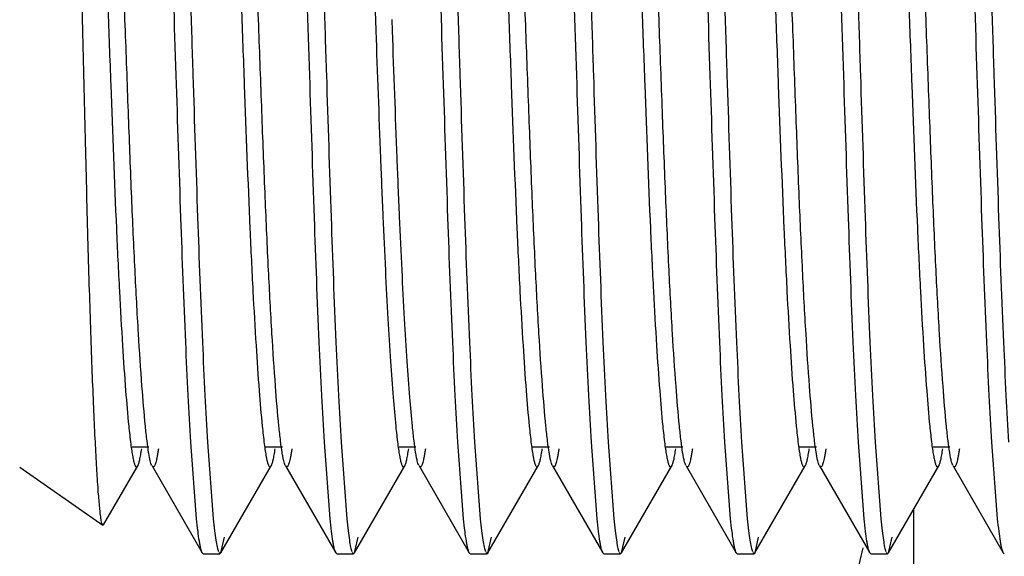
# Model space of a CAD drawing. Header units: inches. Extents: x 0.2 to 16.8, y 0.2 to 10.8.
# Tile 14 of 34: x 9.202 to 9.387, y 4.28 to 4.38. Entities that reach past the tile are written whole.
import ezdxf

# ---------------------------------------------------------------- set-up
doc = ezdxf.new("R2010")
doc.units = ezdxf.units.IN
doc.header["$LTSCALE"] = 0.935
doc.header["$MEASUREMENT"] = 0
doc.layers.get('0').update_dxf_attribs({"linetype": 'CONTINUOUS'})
doc.layers.add('DIMENSIONS', color=7, linetype='CONTINUOUS')
doc.styles.get("Standard").update_dxf_attribs({"font": 'txt', "width": 0.8})
doc.dimstyles.new('DIMSTYLE_1', dxfattribs={"dimtxt": 0.125, "dimasz": 0.18, "dimexe": 0.18, "dimexo": 0.0625, "dimgap": 0.09, "dimtad": 0, "dimtih": 1, "dimtoh": 1, "dimdec": 3, "dimzin": 4, "dimdsep": 46, "dimtxsty": 'STANDARD', "dimblk": '_FILLED', "dimblk1": '_FILLED', "dimblk2": '_FILLED', "dimcen": 0.09, "dimadec": 0, "dimazin": 0, "dimtp": 0.01, "dimtm": 0.01, "dimtfac": 1, "dimtdec": 3, "dimtofl": 0, "dimtmove": 0, "dimatfit": 3, "dimldrblk": '_FILLED', "dimfxl": 1, "dimtolj": 1, "dimtzin": 4, "dimarcsym": 0})

# ---------------------------------------------------------------- blocks, each defined once
blk = doc.blocks.new('*D26')
at = {"layer": 'DIMENSIONS', "color": 2, "linetype": 'CONTINUOUS'}
blk.add_line((8.9720349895, 5.4385137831), (8.9720349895, 2.4822690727), dxfattribs=at)
at = {"layer": 'DIMENSIONS', "color": 2, "linetype": 'CONTINUOUS', "insert": (8.9095349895, 2.4197690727), "char_height": 0.125, "width": 1.225, "attachment_point": 3, "rotation": 90, "line_spacing_factor": 0.9}
blk.add_mtext('.649{\\Ftxt.shx;\\W1.000000;\\H0.125000; }[16.49]', dxfattribs=at)
blk = doc.blocks.new('_FILLED')
at = {"color": 0, "linetype": 'BYBLOCK'}
blk.add_solid([(0, 0), (-1, 0.1736111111), (-1, -0.1736111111)], dxfattribs=at)

msp = doc.modelspace()

# ---------------------------------------------------------------- linework, layer by layer
at = {"color": 6, "linetype": 'CONTINUOUS'}
for p, q in [((9.2680912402, 4.3978657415), (9.2687618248, 4.380174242)), ((9.2687618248, 4.380174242), (9.2688365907, 4.3781641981)), ((9.271958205, 4.378167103), (9.271879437, 4.3802893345)), ((9.235293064, 4.2867526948), (9.2342129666, 4.3011067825)), ((9.2373392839, 4.301103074), (9.2384161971, 4.2867501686)), ((9.260293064, 4.2867526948), (9.2592129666, 4.3011067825)), ((9.2623392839, 4.301103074), (9.2634161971, 4.2867501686)), ((9.285293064, 4.2867526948), (9.2842129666, 4.3011067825)), ((9.2873392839, 4.301103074), (9.2884161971, 4.2867501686)), ((9.310293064, 4.2867526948), (9.3092129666, 4.3011067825)), ((9.3123392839, 4.301103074), (9.3134161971, 4.2867501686)), ((9.335293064, 4.2867526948), (9.3342129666, 4.3011067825)), ((9.3373392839, 4.301103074), (9.3384161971, 4.2867501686)), ((9.360293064, 4.2867526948), (9.3592129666, 4.3011067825)), ((9.3623392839, 4.301103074), (9.3634161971, 4.2867501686)), ((9.385293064, 4.2867526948), (9.3842129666, 4.3011067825)), ((9.2021609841, 4.2964502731), (9.2177350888, 4.2855451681)), ((9.2178739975, 4.2856270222), (9.2242561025, 4.296662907)), ((9.2240395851, 4.2964643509), (9.2242706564, 4.2966628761)), ((9.2271624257, 4.2964643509), (9.2269368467, 4.2966506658)), ((9.226937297, 4.2966506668), (9.2363404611, 4.280388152)), ((9.2398504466, 4.2803975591), (9.2492561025, 4.296662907)), ((9.2490395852, 4.2964643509), (9.2492706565, 4.2966628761)), ((9.2521624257, 4.2964643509), (9.2519368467, 4.2966506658)), ((9.251937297, 4.2966506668), (9.2613404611, 4.280388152)), ((9.2648504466, 4.2803975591), (9.2742561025, 4.296662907)), ((9.2740395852, 4.2964643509), (9.2742706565, 4.2966628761)), ((9.2771624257, 4.2964643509), (9.2769368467, 4.2966506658)), ((9.276937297, 4.2966506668), (9.2863404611, 4.280388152)), ((9.2898504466, 4.2803975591), (9.2992561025, 4.296662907)), ((9.2990395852, 4.2964643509), (9.2992706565, 4.2966628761)), ((9.3021624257, 4.2964643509), (9.3019368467, 4.2966506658)), ((9.301937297, 4.2966506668), (9.3113404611, 4.280388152)), ((9.3148504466, 4.2803975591), (9.3242561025, 4.296662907)), ((9.3240395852, 4.2964643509), (9.3242706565, 4.2966628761)), ((9.3271624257, 4.2964643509), (9.3269368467, 4.2966506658)), ((9.326937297, 4.2966506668), (9.3363404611, 4.280388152)), ((9.3398504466, 4.2803975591), (9.3492561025, 4.296662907)), ((9.3490395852, 4.2964643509), (9.3492706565, 4.2966628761)), ((9.3521624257, 4.2964643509), (9.3519368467, 4.2966506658)), ((9.351937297, 4.2966506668), (9.3613404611, 4.280388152)), ((9.3648504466, 4.2803975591), (9.3742561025, 4.296662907)), ((9.3740395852, 4.2964643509), (9.3742706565, 4.2966628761)), ((9.3771624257, 4.2964643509), (9.3769368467, 4.2966506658)), ((9.376937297, 4.2966506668), (9.3863404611, 4.280388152)), ((9.3695523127, 4.2885290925), (9.3695523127, 4.1936122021)), ((9.2177303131, 4.285548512), (9.217562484, 4.2859011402)), ((9.2178785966, 4.2856237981), (9.2177303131, 4.285548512)), ((9.2398533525, 4.2804019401), (9.240521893, 4.283319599)), ((9.2648533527, 4.2804019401), (9.265521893, 4.283319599)), ((9.2898533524, 4.2804019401), (9.290521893, 4.283319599)), ((9.3148533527, 4.2804019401), (9.315521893, 4.283319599)), ((9.3398533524, 4.2804019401), (9.340521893, 4.283319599)), ((9.3648533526, 4.2804019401), (9.365521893, 4.283319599)), ((9.236341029, 4.2803881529), (9.2362968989, 4.2804721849)), ((9.2365321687, 4.2802263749), (9.236341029, 4.2803881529)), ((9.2365388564, 4.2802263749), (9.2396634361, 4.2802263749)), ((9.2394218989, 4.2804721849), (9.2396564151, 4.2802263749)), ((9.2396564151, 4.2802263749), (9.2398551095, 4.2803975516)), ((9.261341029, 4.2803881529), (9.2612968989, 4.2804721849)), ((9.2615321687, 4.2802263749), (9.261341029, 4.2803881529)), ((9.2615388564, 4.2802263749), (9.2646634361, 4.2802263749)), ((9.2644218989, 4.2804721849), (9.2646564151, 4.2802263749)), ((9.2646564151, 4.2802263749), (9.2648551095, 4.2803975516)), ((9.286341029, 4.2803881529), (9.2862968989, 4.2804721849)), ((9.2865321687, 4.2802263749), (9.286341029, 4.2803881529)), ((9.2865388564, 4.2802263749), (9.2896634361, 4.2802263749)), ((9.2894218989, 4.2804721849), (9.2896564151, 4.2802263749)), ((9.2896564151, 4.2802263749), (9.2898551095, 4.2803975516)), ((9.311341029, 4.2803881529), (9.3112968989, 4.2804721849)), ((9.3115321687, 4.2802263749), (9.311341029, 4.2803881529)), ((9.3115388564, 4.2802263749), (9.3146634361, 4.2802263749)), ((9.3144218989, 4.2804721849), (9.3146564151, 4.2802263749)), ((9.3146564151, 4.2802263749), (9.3148551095, 4.2803975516)), ((9.336341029, 4.2803881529), (9.3362968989, 4.2804721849)), ((9.3365321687, 4.2802263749), (9.336341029, 4.2803881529)), ((9.3365388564, 4.2802263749), (9.3396634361, 4.2802263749)), ((9.3394218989, 4.2804721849), (9.3396564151, 4.2802263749)), ((9.3396564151, 4.2802263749), (9.3398551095, 4.2803975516)), ((9.361341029, 4.2803881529), (9.3612968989, 4.2804721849)), ((9.3615321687, 4.2802263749), (9.361341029, 4.2803881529)), ((9.3615388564, 4.2802263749), (9.3646634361, 4.2802263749)), ((9.3644218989, 4.2804721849), (9.3646564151, 4.2802263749)), ((9.3646564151, 4.2802263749), (9.3648551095, 4.2803975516)), ((9.386341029, 4.2803881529), (9.3862968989, 4.2804721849)), ((9.3865321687, 4.2802263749), (9.386341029, 4.2803881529))]:
    msp.add_line(p, q, dxfattribs=at)
at = {"color": 7, "linetype": 'CONTINUOUS'}
for p, q in [((9.2232153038, 4.3002263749), (9.2263456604, 4.3002263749)), ((9.2482153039, 4.3002263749), (9.2513456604, 4.3002263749)), ((9.2732153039, 4.3002263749), (9.2763456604, 4.3002263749)), ((9.2982153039, 4.3002263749), (9.3013456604, 4.3002263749)), ((9.3232153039, 4.3002263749), (9.3263456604, 4.3002263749)), ((9.3482153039, 4.3002263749), (9.3513456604, 4.3002263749)), ((9.3732153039, 4.3002263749), (9.3763456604, 4.3002263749))]:
    msp.add_line(p, q, dxfattribs=at)
at = {"color": 6, "linetype": 'CONTINUOUS'}
for points, knots in [([(9.2257055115, 4.3040982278), (9.2254544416, 4.306597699), (9.2249788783, 4.3123679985), (9.2243398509, 4.3221016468), (9.2237120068, 4.3338801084), (9.2231057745, 4.3474144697), (9.2225347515, 4.3623737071), (9.2219540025, 4.3783960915), (9.2213236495, 4.3950717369), (9.2208897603, 4.4063633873), (9.2206718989, 4.4120438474)], [0, 0, 0, 0, 0.0697316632, 0.1607000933, 0.2707727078, 0.397145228, 0.5367725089, 0.6863251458, 0.8422008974, 1, 1, 1, 1]), ([(9.2507055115, 4.3040982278), (9.2504544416, 4.306597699), (9.2499788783, 4.3123679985), (9.2493398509, 4.3221016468), (9.2487120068, 4.3338801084), (9.2481057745, 4.3474144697), (9.2475347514, 4.3623737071), (9.2469540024, 4.3783960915), (9.2463236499, 4.3950717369), (9.2458897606, 4.4063633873), (9.2456718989, 4.4120438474)], [0, 0, 0, 0, 0.0697316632, 0.1607000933, 0.2707727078, 0.397145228, 0.5367725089, 0.6863251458, 0.8422008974, 1, 1, 1, 1]), ([(9.3007055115, 4.3040982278), (9.3004544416, 4.306597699), (9.2999788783, 4.3123679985), (9.2993398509, 4.3221016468), (9.2987120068, 4.3338801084), (9.2981057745, 4.3474144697), (9.2975347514, 4.3623737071), (9.2969540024, 4.3783960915), (9.2963236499, 4.3950717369), (9.2958897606, 4.4063633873), (9.2956718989, 4.4120438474)], [0, 0, 0, 0, 0.0697316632, 0.1607000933, 0.2707727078, 0.397145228, 0.5367725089, 0.6863251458, 0.8422008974, 1, 1, 1, 1]), ([(9.3257055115, 4.3040982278), (9.3254544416, 4.306597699), (9.3249788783, 4.3123679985), (9.3243398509, 4.3221016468), (9.3237120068, 4.3338801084), (9.3231057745, 4.3474144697), (9.3225347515, 4.3623737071), (9.3219540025, 4.3783960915), (9.3213236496, 4.3950717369), (9.3208897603, 4.4063633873), (9.3206718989, 4.4120438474)], [0, 0, 0, 0, 0.0697316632, 0.1607000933, 0.2707727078, 0.397145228, 0.5367725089, 0.6863251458, 0.8422008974, 1, 1, 1, 1]), ([(9.3507055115, 4.3040982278), (9.3504544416, 4.306597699), (9.3499788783, 4.3123679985), (9.3493398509, 4.3221016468), (9.3487120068, 4.3338801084), (9.3481057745, 4.3474144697), (9.3475347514, 4.3623737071), (9.3469540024, 4.3783960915), (9.34632365, 4.3950717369), (9.3458897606, 4.4063633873), (9.3456718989, 4.4120438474)], [0, 0, 0, 0, 0.0697316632, 0.1607000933, 0.2707727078, 0.397145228, 0.5367725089, 0.6863251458, 0.8422008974, 1, 1, 1, 1]), ([(9.3757055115, 4.3040982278), (9.3754544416, 4.306597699), (9.3749788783, 4.3123679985), (9.3743398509, 4.3221016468), (9.3737120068, 4.3338801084), (9.3731057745, 4.3474144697), (9.3725347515, 4.3623737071), (9.3719540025, 4.3783960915), (9.3713236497, 4.3950717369), (9.3708897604, 4.4063633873), (9.3706718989, 4.4120438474)], [0, 0, 0, 0, 0.0697316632, 0.1607000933, 0.2707727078, 0.397145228, 0.5367725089, 0.6863251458, 0.8422008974, 1, 1, 1, 1]), ([(9.2175624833, 4.2859011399), (9.217512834, 4.2860776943), (9.2174251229, 4.2865156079), (9.2173091, 4.2872937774), (9.2171901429, 4.2883098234), (9.2170680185, 4.289561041), (9.2169435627, 4.2910454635), (9.216763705, 4.2934828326), (9.2165402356, 4.2970884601), (9.2162785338, 4.3020629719), (9.2160130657, 4.307869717), (9.2157464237, 4.3144616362), (9.2154818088, 4.3217850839), (9.2152224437, 4.3297798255), (9.2148796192, 4.3415895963), (9.214484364, 4.3575064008), (9.2139933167, 4.3776181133), (9.2136439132, 4.3914658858), (9.2134646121, 4.3985354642)], [0, 0, 0, 0, 0.0048803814, 0.0118622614, 0.0209392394, 0.0320963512, 0.045315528, 0.0605773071, 0.097131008, 0.1414432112, 0.1931322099, 0.2518100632, 0.3169984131, 0.3881373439, 0.464663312, 0.6313906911, 0.8118165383, 1, 1, 1, 1]), ([(9.2180912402, 4.3978657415), (9.2182849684, 4.3928102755), (9.2186655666, 4.3828498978), (9.2193599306, 4.3639160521), (9.2200167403, 4.3461409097), (9.2207920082, 4.3298793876), (9.2213598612, 4.3197602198), (9.2219338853, 4.3113303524), (9.2223576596, 4.3062996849), (9.222579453, 4.3040969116)], [0, 0, 0, 0, 0.1616587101, 0.3185014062, 0.6054121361, 0.7300164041, 0.8387002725, 0.9292576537, 1, 1, 1, 1]), ([(9.2342129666, 4.3011067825), (9.2340369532, 4.3040124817), (9.2336935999, 4.3102526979), (9.2330332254, 4.3242646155), (9.2322985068, 4.3442548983), (9.2314510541, 4.3704356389), (9.2308514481, 4.3888426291), (9.2305358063, 4.3983670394)], [0, 0, 0, 0, 0.0897243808, 0.1926253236, 0.4323546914, 0.7062749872, 1, 1, 1, 1]), ([(9.2336589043, 4.3984715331), (9.2338192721, 4.3936555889), (9.2341356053, 4.3841209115), (9.234727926, 4.3656930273), (9.2354117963, 4.3442983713), (9.2361578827, 4.3242854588), (9.2368204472, 4.3102582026), (9.2371636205, 4.3040115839), (9.2373392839, 4.301103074)], [0, 0, 0, 0, 0.1483554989, 0.2937152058, 0.567650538, 0.8073921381, 0.9102896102, 1, 1, 1, 1]), ([(9.2430912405, 4.3978657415), (9.2432849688, 4.3928102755), (9.2436655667, 4.3828498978), (9.2443599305, 4.3639160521), (9.2450167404, 4.3461409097), (9.2457920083, 4.3298793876), (9.2463598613, 4.3197602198), (9.2469338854, 4.3113303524), (9.2473576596, 4.3062996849), (9.2475794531, 4.3040969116)], [0, 0, 0, 0, 0.1616587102, 0.3185014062, 0.6054121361, 0.7300164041, 0.8387002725, 0.9292576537, 1, 1, 1, 1]), ([(9.2592129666, 4.3011067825), (9.2590369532, 4.3040124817), (9.2586935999, 4.3102526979), (9.2580332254, 4.3242646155), (9.2572985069, 4.3442548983), (9.2564510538, 4.3704356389), (9.2558514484, 4.3888426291), (9.2555358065, 4.3983670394)], [0, 0, 0, 0, 0.0897243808, 0.1926253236, 0.4323546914, 0.7062749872, 1, 1, 1, 1]), ([(9.258658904, 4.3984715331), (9.2588192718, 4.3936555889), (9.2591356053, 4.3841209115), (9.2597279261, 4.3656930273), (9.2604117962, 4.3442983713), (9.2611578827, 4.3242854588), (9.2618204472, 4.3102582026), (9.2621636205, 4.3040115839), (9.2623392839, 4.301103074)], [0, 0, 0, 0, 0.1483554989, 0.2937152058, 0.567650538, 0.8073921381, 0.9102896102, 1, 1, 1, 1]), ([(9.2842129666, 4.3011067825), (9.2840369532, 4.3040124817), (9.2836935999, 4.3102526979), (9.2830332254, 4.3242646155), (9.2822985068, 4.3442548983), (9.281451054, 4.3704356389), (9.2808514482, 4.3888426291), (9.2805358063, 4.3983670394)], [0, 0, 0, 0, 0.0897243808, 0.1926253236, 0.4323546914, 0.7062749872, 1, 1, 1, 1]), ([(9.2836589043, 4.3984715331), (9.283819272, 4.3936555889), (9.2841356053, 4.3841209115), (9.284727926, 4.3656930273), (9.2854117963, 4.3442983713), (9.2861578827, 4.3242854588), (9.2868204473, 4.3102582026), (9.2871636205, 4.3040115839), (9.2873392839, 4.301103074)], [0, 0, 0, 0, 0.1483554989, 0.2937152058, 0.567650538, 0.8073921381, 0.9102896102, 1, 1, 1, 1]), ([(9.2930912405, 4.3978657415), (9.2932849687, 4.3928102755), (9.2936655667, 4.3828498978), (9.2943599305, 4.3639160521), (9.2950167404, 4.3461409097), (9.2957920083, 4.3298793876), (9.2963598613, 4.3197602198), (9.2969338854, 4.3113303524), (9.2973576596, 4.3062996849), (9.2975794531, 4.3040969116)], [0, 0, 0, 0, 0.1616587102, 0.3185014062, 0.6054121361, 0.7300164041, 0.8387002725, 0.9292576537, 1, 1, 1, 1]), ([(9.3092129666, 4.3011067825), (9.3090369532, 4.3040124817), (9.3086935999, 4.3102526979), (9.3080332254, 4.3242646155), (9.3072985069, 4.3442548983), (9.3064510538, 4.3704356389), (9.3058514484, 4.3888426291), (9.3055358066, 4.3983670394)], [0, 0, 0, 0, 0.0897243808, 0.1926253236, 0.4323546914, 0.7062749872, 1, 1, 1, 1]), ([(9.308658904, 4.3984715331), (9.3088192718, 4.3936555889), (9.3091356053, 4.3841209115), (9.3097279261, 4.3656930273), (9.3104117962, 4.3442983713), (9.3111578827, 4.3242854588), (9.3118204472, 4.3102582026), (9.3121636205, 4.3040115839), (9.3123392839, 4.301103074)], [0, 0, 0, 0, 0.1483554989, 0.2937152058, 0.567650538, 0.8073921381, 0.9102896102, 1, 1, 1, 1]), ([(9.3180912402, 4.3978657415), (9.3182849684, 4.3928102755), (9.3186655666, 4.3828498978), (9.3193599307, 4.3639160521), (9.3200167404, 4.3461409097), (9.3207920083, 4.3298793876), (9.3213598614, 4.3197602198), (9.3219338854, 4.3113303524), (9.3223576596, 4.3062996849), (9.3225794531, 4.3040969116)], [0, 0, 0, 0, 0.1616587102, 0.3185014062, 0.6054121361, 0.7300164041, 0.8387002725, 0.9292576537, 1, 1, 1, 1]), ([(9.3342129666, 4.3011067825), (9.3340369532, 4.3040124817), (9.3336935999, 4.3102526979), (9.3330332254, 4.3242646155), (9.3322985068, 4.3442548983), (9.331451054, 4.3704356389), (9.3308514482, 4.3888426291), (9.3305358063, 4.3983670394)], [0, 0, 0, 0, 0.0897243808, 0.1926253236, 0.4323546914, 0.7062749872, 1, 1, 1, 1]), ([(9.3336589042, 4.3984715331), (9.333819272, 4.3936555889), (9.3341356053, 4.3841209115), (9.334727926, 4.3656930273), (9.3354117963, 4.3442983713), (9.3361578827, 4.3242854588), (9.3368204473, 4.3102582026), (9.3371636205, 4.3040115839), (9.3373392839, 4.301103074)], [0, 0, 0, 0, 0.1483554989, 0.2937152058, 0.567650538, 0.8073921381, 0.9102896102, 1, 1, 1, 1]), ([(9.3430912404, 4.3978657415), (9.3432849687, 4.3928102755), (9.3436655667, 4.3828498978), (9.3443599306, 4.3639160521), (9.3450167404, 4.3461409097), (9.3457920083, 4.3298793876), (9.3463598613, 4.3197602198), (9.3469338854, 4.3113303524), (9.3473576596, 4.3062996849), (9.3475794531, 4.3040969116)], [0, 0, 0, 0, 0.1616587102, 0.3185014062, 0.6054121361, 0.7300164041, 0.8387002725, 0.9292576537, 1, 1, 1, 1]), ([(9.3592129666, 4.3011067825), (9.3590369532, 4.3040124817), (9.3586935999, 4.3102526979), (9.3580332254, 4.3242646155), (9.3572985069, 4.3442548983), (9.3564510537, 4.3704356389), (9.3558514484, 4.3888426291), (9.3555358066, 4.3983670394)], [0, 0, 0, 0, 0.0897243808, 0.1926253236, 0.4323546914, 0.7062749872, 1, 1, 1, 1]), ([(9.3586589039, 4.3984715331), (9.3588192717, 4.3936555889), (9.3591356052, 4.3841209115), (9.3597279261, 4.3656930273), (9.3604117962, 4.3442983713), (9.3611578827, 4.3242854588), (9.3618204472, 4.3102582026), (9.3621636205, 4.3040115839), (9.3623392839, 4.301103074)], [0, 0, 0, 0, 0.1483554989, 0.2937152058, 0.567650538, 0.8073921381, 0.9102896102, 1, 1, 1, 1]), ([(9.3680912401, 4.3978657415), (9.3682849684, 4.3928102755), (9.3686655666, 4.3828498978), (9.3693599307, 4.3639160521), (9.3700167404, 4.3461409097), (9.3707920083, 4.3298793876), (9.3713598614, 4.3197602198), (9.3719338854, 4.3113303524), (9.3723576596, 4.3062996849), (9.3725794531, 4.3040969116)], [0, 0, 0, 0, 0.1616587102, 0.3185014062, 0.6054121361, 0.7300164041, 0.8387002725, 0.9292576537, 1, 1, 1, 1]), ([(9.3842129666, 4.3011067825), (9.3840369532, 4.3040124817), (9.3836935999, 4.3102526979), (9.3830332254, 4.3242646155), (9.3822985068, 4.3442548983), (9.381451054, 4.3704356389), (9.3808514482, 4.3888426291), (9.3805358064, 4.3983670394)], [0, 0, 0, 0, 0.0897243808, 0.1926253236, 0.4323546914, 0.7062749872, 1, 1, 1, 1]), ([(9.3836589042, 4.3984715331), (9.3838192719, 4.3936555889), (9.3841356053, 4.3841209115), (9.384727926, 4.3656930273), (9.3854117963, 4.3442983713), (9.3861578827, 4.3242854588), (9.3868204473, 4.3102582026), (9.3871636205, 4.3040115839), (9.3873392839, 4.301103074)], [0, 0, 0, 0, 0.1483554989, 0.2937152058, 0.567650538, 0.8073921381, 0.9102896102, 1, 1, 1, 1]), ([(9.2688365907, 4.3781641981), (9.2691314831, 4.3702149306), (9.2695446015, 4.3586176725), (9.2701479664, 4.3436601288), (9.2706086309, 4.3336209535), (9.2710820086, 4.3245733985), (9.2715644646, 4.3166434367), (9.2720467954, 4.3099414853), (9.2723981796, 4.3058972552), (9.2725794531, 4.3040969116)], [0, 0, 0, 0, 0.3217468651, 0.4693732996, 0.605480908, 0.7282282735, 0.8358192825, 0.9268129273, 1, 1, 1, 1]), ([(9.2757055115, 4.3040982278), (9.2755246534, 4.3058987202), (9.2751734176, 4.3099431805), (9.2746904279, 4.3166454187), (9.2742069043, 4.324575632), (9.2737324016, 4.3336233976), (9.2732706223, 4.3436627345), (9.2726658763, 4.3586204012), (9.2722524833, 4.3702177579), (9.271958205, 4.378167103)], [0, 0, 0, 0, 0.0731895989, 0.1641858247, 0.2717786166, 0.3945266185, 0.5306337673, 0.6782587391, 1, 1, 1, 1]), ([(9.222579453, 4.3040969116), (9.2226908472, 4.3029905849), (9.2228585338, 4.3014459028), (9.223120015, 4.299545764), (9.2232981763, 4.2984671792), (9.2234526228, 4.2977166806), (9.2235809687, 4.297236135), (9.2236683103, 4.2969641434), (9.2237577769, 4.2967490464), (9.2238533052, 4.2965732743), (9.2239646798, 4.2964649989), (9.224036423, 4.2964655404)], [0, 0, 0, 0, 0.4241682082, 0.5926036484, 0.7316318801, 0.8411186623, 0.8848028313, 0.9211708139, 0.9503491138, 0.9726310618, 1, 1, 1, 1]), ([(9.2268910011, 4.2967347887), (9.226831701, 4.2968545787), (9.2267236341, 4.2971548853), (9.2265826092, 4.2976894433), (9.2264397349, 4.2983807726), (9.2262298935, 4.2996100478), (9.2259752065, 4.3015327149), (9.2257981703, 4.3031757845), (9.2257055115, 4.3040982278)], [0, 0, 0, 0, 0.0536421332, 0.1275069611, 0.2218810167, 0.3367981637, 0.6279424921, 1, 1, 1, 1]), ([(9.2475794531, 4.3040969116), (9.2476908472, 4.3029905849), (9.2478585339, 4.3014459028), (9.2481200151, 4.299545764), (9.2482981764, 4.2984671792), (9.2484526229, 4.2977166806), (9.2485809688, 4.297236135), (9.2486683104, 4.2969641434), (9.248757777, 4.2967490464), (9.2488533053, 4.2965732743), (9.2489646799, 4.2964649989), (9.2490364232, 4.2964655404)], [0, 0, 0, 0, 0.4241682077, 0.5926036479, 0.7316318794, 0.8411186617, 0.8848028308, 0.9211708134, 0.9503491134, 0.9726310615, 1, 1, 1, 1]), ([(9.2518910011, 4.2967347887), (9.251831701, 4.2968545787), (9.2517236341, 4.2971548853), (9.2515826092, 4.2976894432), (9.2514397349, 4.2983807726), (9.2512298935, 4.2996100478), (9.2509752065, 4.3015327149), (9.2507981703, 4.3031757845), (9.2507055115, 4.3040982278)], [0, 0, 0, 0, 0.0536421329, 0.1275069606, 0.221881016, 0.336798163, 0.6279424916, 1, 1, 1, 1]), ([(9.2725794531, 4.3040969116), (9.2726908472, 4.3029905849), (9.2728585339, 4.3014459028), (9.2731200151, 4.299545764), (9.2732981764, 4.2984671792), (9.2734526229, 4.2977166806), (9.2735809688, 4.297236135), (9.2736683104, 4.2969641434), (9.273757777, 4.2967490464), (9.2738533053, 4.2965732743), (9.2739646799, 4.2964649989), (9.2740364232, 4.2964655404)], [0, 0, 0, 0, 0.4241682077, 0.5926036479, 0.7316318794, 0.8411186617, 0.8848028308, 0.9211708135, 0.9503491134, 0.9726310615, 1, 1, 1, 1]), ([(9.2768910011, 4.2967347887), (9.276831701, 4.2968545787), (9.2767236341, 4.2971548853), (9.2765826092, 4.2976894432), (9.2764397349, 4.2983807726), (9.2762298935, 4.2996100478), (9.2759752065, 4.3015327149), (9.2757981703, 4.3031757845), (9.2757055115, 4.3040982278)], [0, 0, 0, 0, 0.053642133, 0.1275069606, 0.2218810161, 0.3367981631, 0.6279424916, 1, 1, 1, 1]), ([(9.2975794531, 4.3040969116), (9.2976908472, 4.3029905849), (9.2978585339, 4.3014459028), (9.2981200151, 4.299545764), (9.2982981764, 4.2984671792), (9.2984526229, 4.2977166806), (9.2985809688, 4.297236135), (9.2986683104, 4.2969641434), (9.298757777, 4.2967490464), (9.2988533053, 4.2965732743), (9.2989646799, 4.2964649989), (9.2990364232, 4.2964655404)], [0, 0, 0, 0, 0.4241682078, 0.592603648, 0.7316318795, 0.8411186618, 0.8848028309, 0.9211708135, 0.9503491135, 0.9726310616, 1, 1, 1, 1]), ([(9.3018910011, 4.2967347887), (9.301831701, 4.2968545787), (9.3017236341, 4.2971548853), (9.3015826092, 4.2976894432), (9.3014397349, 4.2983807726), (9.3012298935, 4.2996100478), (9.3009752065, 4.3015327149), (9.3007981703, 4.3031757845), (9.3007055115, 4.3040982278)], [0, 0, 0, 0, 0.0536421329, 0.1275069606, 0.221881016, 0.336798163, 0.6279424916, 1, 1, 1, 1]), ([(9.3225794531, 4.3040969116), (9.3226908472, 4.3029905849), (9.3228585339, 4.3014459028), (9.3231200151, 4.299545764), (9.3232981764, 4.2984671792), (9.3234526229, 4.2977166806), (9.3235809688, 4.297236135), (9.3236683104, 4.2969641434), (9.323757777, 4.2967490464), (9.3238533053, 4.2965732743), (9.3239646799, 4.2964649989), (9.3240364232, 4.2964655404)], [0, 0, 0, 0, 0.4241682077, 0.5926036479, 0.7316318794, 0.8411186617, 0.8848028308, 0.9211708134, 0.9503491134, 0.9726310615, 1, 1, 1, 1]), ([(9.3268910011, 4.2967347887), (9.326831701, 4.2968545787), (9.3267236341, 4.2971548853), (9.3265826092, 4.2976894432), (9.3264397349, 4.2983807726), (9.3262298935, 4.2996100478), (9.3259752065, 4.3015327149), (9.3257981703, 4.3031757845), (9.3257055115, 4.3040982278)], [0, 0, 0, 0, 0.053642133, 0.1275069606, 0.221881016, 0.3367981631, 0.6279424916, 1, 1, 1, 1]), ([(9.3475794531, 4.3040969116), (9.3476908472, 4.3029905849), (9.3478585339, 4.3014459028), (9.3481200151, 4.299545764), (9.3482981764, 4.2984671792), (9.3484526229, 4.2977166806), (9.3485809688, 4.297236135), (9.3486683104, 4.2969641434), (9.348757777, 4.2967490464), (9.3488533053, 4.2965732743), (9.3489646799, 4.2964649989), (9.3490364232, 4.2964655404)], [0, 0, 0, 0, 0.4241682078, 0.5926036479, 0.7316318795, 0.8411186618, 0.8848028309, 0.9211708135, 0.9503491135, 0.9726310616, 1, 1, 1, 1]), ([(9.3518910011, 4.2967347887), (9.351831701, 4.2968545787), (9.3517236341, 4.2971548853), (9.3515826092, 4.2976894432), (9.3514397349, 4.2983807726), (9.3512298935, 4.2996100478), (9.3509752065, 4.3015327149), (9.3507981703, 4.3031757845), (9.3507055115, 4.3040982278)], [0, 0, 0, 0, 0.0536421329, 0.1275069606, 0.221881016, 0.336798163, 0.6279424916, 1, 1, 1, 1]), ([(9.3725794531, 4.3040969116), (9.3726908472, 4.3029905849), (9.3728585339, 4.3014459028), (9.3731200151, 4.299545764), (9.3732981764, 4.2984671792), (9.3734526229, 4.2977166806), (9.3735809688, 4.297236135), (9.3736683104, 4.2969641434), (9.373757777, 4.2967490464), (9.3738533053, 4.2965732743), (9.3739646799, 4.2964649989), (9.3740364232, 4.2964655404)], [0, 0, 0, 0, 0.4241682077, 0.5926036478, 0.7316318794, 0.8411186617, 0.8848028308, 0.9211708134, 0.9503491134, 0.9726310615, 1, 1, 1, 1]), ([(9.3768910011, 4.2967347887), (9.376831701, 4.2968545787), (9.3767236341, 4.2971548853), (9.3765826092, 4.2976894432), (9.3764397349, 4.2983807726), (9.3762298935, 4.2996100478), (9.3759752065, 4.3015327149), (9.3757981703, 4.3031757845), (9.3757055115, 4.3040982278)], [0, 0, 0, 0, 0.053642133, 0.1275069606, 0.221881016, 0.3367981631, 0.6279424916, 1, 1, 1, 1]), ([(9.2242668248, 4.2966655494), (9.2243018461, 4.296725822), (9.2243690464, 4.2968698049), (9.2245021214, 4.2972411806), (9.2246606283, 4.2978623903), (9.2248433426, 4.2987913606), (9.2249551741, 4.2994935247), (9.2250132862, 4.2998846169)], [0, 0, 0, 0, 0.0630783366, 0.1432954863, 0.3567882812, 0.6422199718, 1, 1, 1, 1]), ([(9.2281393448, 4.2998837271), (9.2280996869, 4.2996174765), (9.228021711, 4.2991197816), (9.2278982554, 4.298426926), (9.2277762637, 4.2978393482), (9.2276561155, 4.2973569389), (9.2275372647, 4.2969798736), (9.2274335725, 4.2967330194), (9.2273452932, 4.2965917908), (9.2272743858, 4.2965071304), (9.2272031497, 4.2964658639), (9.2271592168, 4.2964655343)], [0, 0, 0, 0, 0.2224363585, 0.416249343, 0.5814794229, 0.7182497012, 0.8268525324, 0.9079829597, 0.9387952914, 0.9636962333, 1, 1, 1, 1]), ([(9.249266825, 4.2966655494), (9.2493018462, 4.296725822), (9.2493690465, 4.2968698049), (9.2495021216, 4.2972411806), (9.2496606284, 4.2978623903), (9.2498433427, 4.2987913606), (9.2499551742, 4.2994935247), (9.2500132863, 4.2998846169)], [0, 0, 0, 0, 0.0630783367, 0.1432954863, 0.3567882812, 0.6422199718, 1, 1, 1, 1]), ([(9.2531393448, 4.2998837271), (9.2530996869, 4.2996174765), (9.253021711, 4.2991197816), (9.2528982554, 4.298426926), (9.2527762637, 4.2978393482), (9.2526561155, 4.2973569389), (9.2525372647, 4.2969798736), (9.2524335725, 4.2967330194), (9.2523452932, 4.2965917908), (9.2522743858, 4.2965071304), (9.2522031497, 4.2964658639), (9.2521592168, 4.2964655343)], [0, 0, 0, 0, 0.2224363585, 0.4162493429, 0.5814794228, 0.7182497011, 0.8268525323, 0.9079829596, 0.9387952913, 0.9636962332, 1, 1, 1, 1]), ([(9.274266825, 4.2966655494), (9.2743018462, 4.296725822), (9.2743690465, 4.2968698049), (9.2745021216, 4.2972411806), (9.2746606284, 4.2978623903), (9.2748433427, 4.2987913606), (9.2749551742, 4.2994935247), (9.2750132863, 4.2998846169)], [0, 0, 0, 0, 0.0630783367, 0.1432954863, 0.3567882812, 0.6422199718, 1, 1, 1, 1]), ([(9.2781393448, 4.2998837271), (9.2780996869, 4.2996174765), (9.278021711, 4.2991197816), (9.2778982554, 4.298426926), (9.2777762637, 4.2978393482), (9.2776561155, 4.2973569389), (9.2775372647, 4.2969798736), (9.2774335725, 4.2967330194), (9.2773452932, 4.2965917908), (9.2772743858, 4.2965071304), (9.2772031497, 4.2964658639), (9.2771592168, 4.2964655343)], [0, 0, 0, 0, 0.2224363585, 0.4162493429, 0.5814794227, 0.718249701, 0.8268525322, 0.9079829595, 0.9387952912, 0.9636962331, 1, 1, 1, 1]), ([(9.299266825, 4.2966655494), (9.2993018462, 4.296725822), (9.2993690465, 4.2968698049), (9.2995021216, 4.2972411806), (9.2996606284, 4.2978623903), (9.2998433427, 4.2987913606), (9.2999551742, 4.2994935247), (9.3000132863, 4.2998846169)], [0, 0, 0, 0, 0.0630783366, 0.1432954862, 0.3567882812, 0.6422199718, 1, 1, 1, 1]), ([(9.3031393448, 4.2998837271), (9.3030996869, 4.2996174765), (9.303021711, 4.2991197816), (9.3028982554, 4.298426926), (9.3027762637, 4.2978393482), (9.3026561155, 4.2973569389), (9.3025372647, 4.2969798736), (9.3024335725, 4.2967330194), (9.3023452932, 4.2965917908), (9.3022743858, 4.2965071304), (9.3022031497, 4.2964658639), (9.3021592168, 4.2964655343)], [0, 0, 0, 0, 0.2224363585, 0.416249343, 0.5814794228, 0.7182497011, 0.8268525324, 0.9079829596, 0.9387952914, 0.9636962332, 1, 1, 1, 1]), ([(9.324266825, 4.2966655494), (9.3243018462, 4.296725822), (9.3243690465, 4.2968698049), (9.3245021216, 4.2972411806), (9.3246606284, 4.2978623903), (9.3248433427, 4.2987913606), (9.3249551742, 4.2994935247), (9.3250132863, 4.2998846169)], [0, 0, 0, 0, 0.0630783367, 0.1432954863, 0.3567882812, 0.6422199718, 1, 1, 1, 1]), ([(9.3281393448, 4.2998837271), (9.3280996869, 4.2996174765), (9.328021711, 4.2991197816), (9.3278982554, 4.298426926), (9.3277762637, 4.2978393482), (9.3276561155, 4.2973569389), (9.3275372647, 4.2969798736), (9.3274335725, 4.2967330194), (9.3273452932, 4.2965917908), (9.3272743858, 4.2965071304), (9.3272031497, 4.2964658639), (9.3271592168, 4.2964655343)], [0, 0, 0, 0, 0.2224363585, 0.4162493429, 0.5814794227, 0.718249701, 0.8268525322, 0.9079829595, 0.9387952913, 0.9636962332, 1, 1, 1, 1]), ([(9.349266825, 4.2966655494), (9.3493018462, 4.296725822), (9.3493690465, 4.2968698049), (9.3495021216, 4.2972411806), (9.3496606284, 4.2978623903), (9.3498433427, 4.2987913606), (9.3499551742, 4.2994935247), (9.3500132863, 4.2998846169)], [0, 0, 0, 0, 0.0630783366, 0.1432954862, 0.3567882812, 0.6422199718, 1, 1, 1, 1]), ([(9.3531393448, 4.2998837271), (9.3530996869, 4.2996174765), (9.353021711, 4.2991197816), (9.3528982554, 4.298426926), (9.3527762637, 4.2978393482), (9.3526561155, 4.2973569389), (9.3525372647, 4.2969798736), (9.3524335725, 4.2967330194), (9.3523452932, 4.2965917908), (9.3522743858, 4.2965071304), (9.3522031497, 4.2964658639), (9.3521592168, 4.2964655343)], [0, 0, 0, 0, 0.2224363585, 0.416249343, 0.5814794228, 0.7182497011, 0.8268525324, 0.9079829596, 0.9387952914, 0.9636962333, 1, 1, 1, 1]), ([(9.374266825, 4.2966655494), (9.3743018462, 4.296725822), (9.3743690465, 4.2968698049), (9.3745021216, 4.2972411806), (9.3746606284, 4.2978623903), (9.3748433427, 4.2987913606), (9.3749551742, 4.2994935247), (9.3750132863, 4.2998846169)], [0, 0, 0, 0, 0.0630783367, 0.1432954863, 0.3567882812, 0.6422199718, 1, 1, 1, 1]), ([(9.3781393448, 4.2998837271), (9.3780996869, 4.2996174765), (9.378021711, 4.2991197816), (9.3778982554, 4.298426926), (9.3777762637, 4.2978393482), (9.3776561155, 4.2973569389), (9.3775372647, 4.2969798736), (9.3774335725, 4.2967330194), (9.3773452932, 4.2965917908), (9.3772743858, 4.2965071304), (9.3772031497, 4.2964658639), (9.3771592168, 4.2964655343)], [0, 0, 0, 0, 0.2224363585, 0.4162493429, 0.5814794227, 0.718249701, 0.8268525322, 0.9079829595, 0.9387952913, 0.9636962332, 1, 1, 1, 1]), ([(9.2362968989, 4.2804721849), (9.236247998, 4.2805762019), (9.236158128, 4.2808346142), (9.2360396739, 4.2812929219), (9.2359188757, 4.2818835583), (9.2357406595, 4.2829313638), (9.2355230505, 4.2845685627), (9.2353719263, 4.2859674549), (9.235293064, 4.2867526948)], [0, 0, 0, 0, 0.054100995, 0.128285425, 0.222814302, 0.3377334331, 0.6285318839, 1, 1, 1, 1]), ([(9.2384161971, 4.2867501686), (9.2384905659, 4.2860098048), (9.2386335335, 4.2846793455), (9.2388660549, 4.2829143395), (9.2390658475, 4.2817297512), (9.2392328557, 4.2810158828), (9.2393167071, 4.2807370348), (9.2393609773, 4.2806185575)], [0, 0, 0, 0, 0.3592973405, 0.6460542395, 0.8596358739, 0.9389277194, 1, 1, 1, 1]), ([(9.2612968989, 4.2804721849), (9.2612479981, 4.2805762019), (9.2611581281, 4.2808346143), (9.2610396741, 4.2812929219), (9.2609188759, 4.2818835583), (9.2607406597, 4.2829313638), (9.2605230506, 4.2845685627), (9.2603719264, 4.2859674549), (9.260293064, 4.2867526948)], [0, 0, 0, 0, 0.0541009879, 0.1282854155, 0.2228142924, 0.3377334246, 0.6285318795, 1, 1, 1, 1]), ([(9.2634161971, 4.2867501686), (9.2634905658, 4.2860098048), (9.2636335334, 4.2846793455), (9.2638660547, 4.2829143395), (9.2640658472, 4.2817297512), (9.2642328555, 4.2810158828), (9.264316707, 4.2807370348), (9.2643609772, 4.2806185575)], [0, 0, 0, 0, 0.3592973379, 0.6460542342, 0.8596358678, 0.9389277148, 1, 1, 1, 1]), ([(9.2862968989, 4.2804721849), (9.286247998, 4.2805762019), (9.2861581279, 4.2808346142), (9.2860396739, 4.2812929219), (9.2859188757, 4.2818835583), (9.2857406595, 4.2829313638), (9.2855230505, 4.2845685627), (9.2853719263, 4.2859674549), (9.285293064, 4.2867526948)], [0, 0, 0, 0, 0.0541009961, 0.1282854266, 0.2228143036, 0.3377334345, 0.6285318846, 1, 1, 1, 1]), ([(9.2884161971, 4.2867501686), (9.2884905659, 4.2860098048), (9.2886335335, 4.2846793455), (9.2888660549, 4.2829143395), (9.2890658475, 4.2817297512), (9.2892328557, 4.2810158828), (9.2893167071, 4.2807370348), (9.2893609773, 4.2806185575)], [0, 0, 0, 0, 0.3592973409, 0.6460542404, 0.859635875, 0.9389277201, 1, 1, 1, 1]), ([(9.3112968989, 4.2804721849), (9.3112479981, 4.2805762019), (9.3111581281, 4.2808346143), (9.3110396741, 4.2812929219), (9.3109188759, 4.2818835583), (9.3107406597, 4.2829313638), (9.3105230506, 4.2845685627), (9.3103719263, 4.2859674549), (9.310293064, 4.2867526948)], [0, 0, 0, 0, 0.0541009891, 0.1282854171, 0.222814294, 0.337733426, 0.6285318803, 1, 1, 1, 1]), ([(9.3134161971, 4.2867501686), (9.3134905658, 4.2860098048), (9.3136335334, 4.2846793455), (9.3138660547, 4.2829143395), (9.3140658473, 4.2817297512), (9.3142328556, 4.2810158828), (9.314316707, 4.2807370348), (9.3143609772, 4.2806185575)], [0, 0, 0, 0, 0.3592973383, 0.646054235, 0.8596358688, 0.9389277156, 1, 1, 1, 1]), ([(9.3362968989, 4.2804721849), (9.336247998, 4.2805762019), (9.3361581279, 4.2808346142), (9.3360396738, 4.2812929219), (9.3359188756, 4.2818835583), (9.3357406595, 4.2829313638), (9.3355230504, 4.2845685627), (9.3353719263, 4.2859674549), (9.335293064, 4.2867526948)], [0, 0, 0, 0, 0.0541009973, 0.1282854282, 0.2228143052, 0.3377334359, 0.6285318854, 1, 1, 1, 1]), ([(9.3384161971, 4.2867501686), (9.3384905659, 4.2860098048), (9.3386335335, 4.2846793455), (9.3388660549, 4.2829143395), (9.3390658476, 4.2817297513), (9.3392328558, 4.2810158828), (9.3393167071, 4.2807370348), (9.3393609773, 4.2806185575)], [0, 0, 0, 0, 0.3592973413, 0.6460542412, 0.859635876, 0.9389277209, 1, 1, 1, 1]), ([(9.3612968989, 4.2804721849), (9.3612479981, 4.2805762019), (9.3611581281, 4.2808346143), (9.361039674, 4.2812929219), (9.3609188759, 4.2818835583), (9.3607406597, 4.2829313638), (9.3605230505, 4.2845685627), (9.3603719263, 4.2859674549), (9.360293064, 4.2867526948)], [0, 0, 0, 0, 0.0541009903, 0.1282854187, 0.2228142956, 0.3377334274, 0.628531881, 1, 1, 1, 1]), ([(9.3634161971, 4.2867501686), (9.3634905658, 4.2860098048), (9.3636335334, 4.2846793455), (9.3638660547, 4.2829143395), (9.3640658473, 4.2817297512), (9.3642328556, 4.2810158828), (9.364316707, 4.2807370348), (9.3643609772, 4.2806185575)], [0, 0, 0, 0, 0.3592973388, 0.6460542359, 0.8596358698, 0.9389277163, 1, 1, 1, 1]), ([(9.3862968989, 4.2804721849), (9.386247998, 4.2805762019), (9.3861581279, 4.2808346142), (9.3860396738, 4.2812929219), (9.3859188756, 4.2818835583), (9.3857406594, 4.2829313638), (9.3855230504, 4.2845685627), (9.3853719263, 4.2859674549), (9.385293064, 4.2867526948)], [0, 0, 0, 0, 0.0541009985, 0.1282854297, 0.2228143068, 0.3377334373, 0.6285318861, 1, 1, 1, 1]), ([(9.3536296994, 4.2561023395), (9.3554357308, 4.262358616), (9.3576716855, 4.2707529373), (9.3596248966, 4.279213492), (9.3600945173, 4.2813331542)], [0, 0, 0, 0, 0.7499583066, 1, 1, 1, 1])]:
    msp.add_open_spline(points, degree=3, knots=knots, dxfattribs=at)

# ---------------------------------------------------------------- dimensions: what is measured, and where the dimension line sits
at = {"layer": 'DIMENSIONS', "color": 2, "linetype": 'CONTINUOUS'}
dim = msp.add_ordinate_dim(feature_location=(8.9720349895, 5.4385137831), offset=(0, -2.9562447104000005), dtype=1, origin=(9.6214302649, 5.5010137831), dimstyle='DIMSTYLE_1', dxfattribs=at)
dim.commit()
dim.dimension.update_dxf_attribs({"geometry": '*D26', "text_midpoint": (9.1064570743, 1.5837699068)})

doc.saveas('drawing.dxf')
